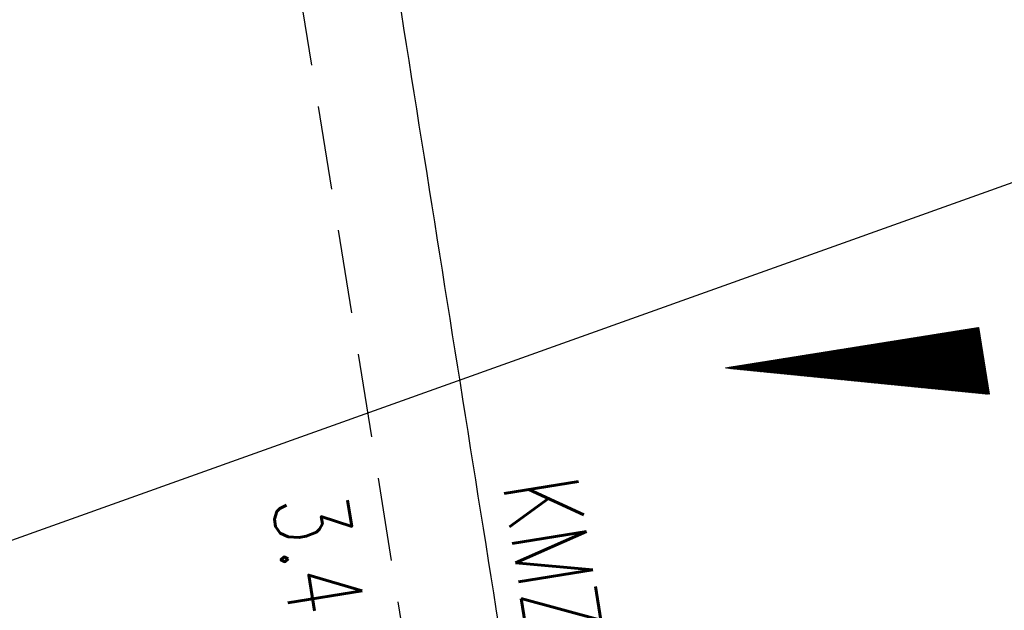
# Model space of a CAD drawing. Extents: x 447882 to 448688, y 437766 to 439043.
# Tile 43 of 50: x 448092 to 448116, y 438949 to 438963. Entities that reach past the tile are written whole.
import ezdxf
from ezdxf.enums import TextEntityAlignment as Align

# ---------------------------------------------------------------- set-up
doc = ezdxf.new("R2010")
doc.units = 0
doc.header["$LTSCALE"] = 2
doc.header["$MEASUREMENT"] = 0
for name, pattern in [('AUSGEZOGEN', [0]), ('GESTRICH-X2', [1.5, 1, -0.5]), ('STRICHPT-X3', [3, 1.5, -0.75, 0, -0.75])]:
    doc.linetypes.add(name, pattern=pattern)
doc.layers.get('0').update_dxf_attribs({"linetype": 'AUSGEZOGEN'})
for name, color, linetype in [('ACHSE', 250, 'STRICHPT-X3'), ('FBR', 8, 'CONTINUOUS'), ('GEF', 7, 'CONTINUOUS'), ('KANAL', 7, 'GESTRICH-X2'), ('Planeinteilung', 6, 'CONTINUOUS'), ('RAHMEN', 250, 'AUSGEZOGEN'), ('SCHLITZRINNE', 8, 'AUSGEZOGEN'), ('TEXTO', 4, 'CONTINUOUS'), ('TEXTU', 4, 'CONTINUOUS')]:
    doc.layers.add(name, color=color, linetype=linetype)
doc.styles.add('ROMANS', font='romans.shx', dxfattribs={"width": 0.8})

# ---------------------------------------------------------------- blocks, each defined once
blk = doc.blocks.new('1135420')
at = {"layer": 'RAHMEN'}
blk.add_line((25, 415), (25, 5), dxfattribs=at)
blk = doc.blocks.new('*X5')
at = {"color": 0}
for p, q in [((725.827, 193.844), (727.436, 195.453)), ((725.827, 193.853), (727.427, 195.453)), ((725.827, 193.861), (727.418, 195.453)), ((725.827, 193.87), (727.409, 195.453)), ((725.827, 193.879), (727.401, 195.453)), ((725.827, 193.888), (727.392, 195.453)), ((725.827, 193.897), (727.383, 195.453)), ((725.827, 193.906), (727.374, 195.453)), ((725.827, 193.914), (727.365, 195.453)), ((725.827, 193.923), (727.356, 195.453)), ((725.827, 193.932), (727.347, 195.453)), ((725.827, 193.941), (727.339, 195.453)), ((725.827, 193.95), (727.33, 195.453)), ((725.827, 193.959), (727.321, 195.453)), ((725.827, 193.967), (727.312, 195.453)), ((725.827, 193.976), (727.303, 195.453)), ((725.827, 193.985), (727.294, 195.453)), ((725.827, 193.994), (727.286, 195.453)), ((725.827, 194.003), (727.277, 195.453)), ((725.827, 194.012), (727.268, 195.453)), ((725.827, 194.02), (727.259, 195.453)), ((725.827, 194.029), (727.25, 195.453)), ((725.827, 194.038), (727.241, 195.453)), ((725.827, 194.047), (727.233, 195.453)), ((725.827, 194.056), (727.224, 195.453)), ((725.827, 194.065), (727.215, 195.453)), ((725.827, 194.073), (727.206, 195.453)), ((725.827, 194.082), (727.197, 195.453)), ((725.827, 194.091), (727.188, 195.453)), ((725.827, 194.1), (727.18, 195.453)), ((725.827, 194.109), (727.171, 195.453)), ((725.827, 194.118), (727.162, 195.453)), ((725.827, 194.127), (727.153, 195.453)), ((725.827, 194.135), (727.144, 195.453)), ((725.827, 194.144), (727.135, 195.453)), ((725.827, 194.153), (727.127, 195.453)), ((725.827, 194.162), (727.118, 195.453)), ((725.827, 194.171), (727.109, 195.453)), ((725.827, 194.18), (727.1, 195.453)), ((725.827, 194.188), (727.091, 195.453)), ((725.827, 194.197), (727.082, 195.453)), ((725.827, 194.206), (727.073, 195.453)), ((725.827, 194.215), (727.065, 195.453)), ((725.827, 194.224), (727.056, 195.453)), ((725.827, 194.233), (727.047, 195.453)), ((725.827, 194.241), (727.038, 195.453)), ((725.827, 194.25), (727.029, 195.453)), ((725.827, 194.259), (727.02, 195.453)), ((725.827, 194.268), (727.012, 195.453)), ((725.827, 194.277), (727.003, 195.453)), ((725.827, 194.286), (726.994, 195.453)), ((725.827, 194.294), (726.985, 195.453)), ((725.827, 194.303), (726.976, 195.453)), ((725.827, 194.312), (726.967, 195.453)), ((725.827, 194.321), (726.959, 195.453)), ((725.827, 194.33), (726.95, 195.453)), ((725.827, 194.339), (726.941, 195.453)), ((725.827, 194.348), (726.932, 195.453)), ((725.827, 194.356), (726.923, 195.453)), ((725.827, 194.365), (726.914, 195.453)), ((725.827, 194.374), (726.906, 195.453)), ((725.827, 194.383), (726.897, 195.453)), ((725.827, 194.392), (726.888, 195.453)), ((725.827, 194.401), (726.879, 195.453)), ((725.827, 194.409), (726.87, 195.453)), ((725.827, 194.418), (726.861, 195.453)), ((725.827, 194.427), (726.853, 195.453)), ((725.827, 194.436), (726.844, 195.453)), ((725.827, 194.445), (726.835, 195.453)), ((725.827, 194.454), (726.826, 195.453)), ((725.827, 194.462), (726.817, 195.453)), ((725.827, 194.471), (726.808, 195.453)), ((725.827, 194.48), (726.799, 195.453)), ((725.827, 194.489), (726.791, 195.453)), ((725.827, 194.498), (726.782, 195.453)), ((725.827, 194.507), (726.773, 195.453)), ((725.827, 194.515), (726.764, 195.453)), ((725.827, 194.524), (726.755, 195.453)), ((725.827, 194.533), (726.746, 195.453)), ((725.827, 194.542), (726.738, 195.453)), ((725.827, 194.551), (726.729, 195.453)), ((725.827, 194.56), (726.72, 195.453)), ((725.827, 194.568), (726.711, 195.453)), ((725.827, 194.577), (726.702, 195.453)), ((725.827, 194.586), (726.693, 195.453)), ((725.827, 194.595), (726.685, 195.453)), ((725.827, 194.604), (726.676, 195.453)), ((725.827, 194.613), (726.667, 195.453)), ((725.827, 194.622), (726.658, 195.453)), ((725.827, 194.63), (726.649, 195.453)), ((725.827, 194.639), (726.64, 195.453)), ((725.827, 194.648), (726.632, 195.453)), ((725.827, 194.657), (726.623, 195.453)), ((725.827, 194.666), (726.614, 195.453)), ((725.827, 194.675), (726.605, 195.453)), ((725.827, 194.683), (726.596, 195.453)), ((725.827, 194.692), (726.587, 195.453)), ((725.827, 194.701), (726.579, 195.453)), ((725.827, 194.71), (726.57, 195.453)), ((725.827, 194.719), (726.561, 195.453)), ((725.827, 194.728), (726.552, 195.453)), ((725.827, 194.736), (726.543, 195.453)), ((725.827, 194.745), (726.534, 195.453)), ((725.827, 194.754), (726.525, 195.453)), ((725.827, 194.763), (726.517, 195.453)), ((725.827, 194.772), (726.508, 195.453)), ((725.827, 194.781), (726.499, 195.453)), ((725.827, 194.789), (726.49, 195.453)), ((725.827, 194.798), (726.481, 195.453)), ((725.827, 194.807), (726.472, 195.453)), ((725.827, 194.816), (726.464, 195.453)), ((725.827, 194.825), (726.455, 195.453)), ((725.827, 194.834), (726.446, 195.453)), ((725.827, 194.842), (726.437, 195.453)), ((725.827, 194.851), (726.428, 195.453)), ((725.827, 194.86), (726.419, 195.453)), ((725.827, 194.869), (726.411, 195.453)), ((725.827, 194.878), (726.402, 195.453)), ((725.827, 194.887), (726.393, 195.453)), ((725.827, 194.896), (726.384, 195.453)), ((725.827, 194.904), (726.375, 195.453)), ((725.827, 194.913), (726.366, 195.453)), ((725.827, 194.922), (726.358, 195.453)), ((725.827, 194.931), (726.349, 195.453)), ((725.827, 194.94), (726.34, 195.453)), ((725.827, 194.949), (726.331, 195.453)), ((725.827, 194.957), (726.322, 195.453)), ((725.827, 194.966), (726.313, 195.453)), ((725.827, 194.975), (726.305, 195.453)), ((725.827, 194.984), (726.296, 195.453)), ((725.827, 194.993), (726.287, 195.453)), ((725.827, 195.002), (726.278, 195.453)), ((725.827, 195.01), (726.269, 195.453)), ((725.827, 195.019), (726.26, 195.453)), ((725.827, 195.028), (726.251, 195.453)), ((725.827, 195.037), (726.243, 195.453)), ((725.827, 195.046), (726.234, 195.453)), ((725.827, 195.055), (726.225, 195.453)), ((725.827, 195.063), (726.216, 195.453)), ((725.827, 195.072), (726.207, 195.453)), ((725.827, 195.081), (726.198, 195.453)), ((725.827, 195.09), (726.19, 195.453)), ((725.827, 195.099), (726.181, 195.453)), ((725.827, 195.108), (726.172, 195.453)), ((725.827, 195.116), (726.163, 195.453)), ((725.827, 195.125), (726.154, 195.453)), ((725.827, 195.134), (726.145, 195.453)), ((725.827, 195.143), (726.137, 195.453)), ((725.827, 195.152), (726.128, 195.453)), ((725.827, 195.161), (726.119, 195.453)), ((725.827, 195.17), (726.11, 195.453)), ((725.827, 195.178), (726.101, 195.453)), ((725.827, 195.187), (726.092, 195.453)), ((725.827, 195.196), (726.084, 195.453)), ((725.827, 195.205), (726.075, 195.453)), ((725.827, 195.214), (726.066, 195.453)), ((725.827, 195.223), (726.057, 195.453)), ((725.827, 195.231), (726.048, 195.453)), ((725.827, 195.24), (726.039, 195.453)), ((725.827, 195.249), (726.031, 195.453)), ((725.827, 195.258), (726.022, 195.453)), ((725.827, 195.267), (726.013, 195.453)), ((725.827, 195.276), (726.004, 195.453)), ((725.827, 195.284), (725.995, 195.453)), ((725.827, 195.293), (725.986, 195.453)), ((725.827, 195.302), (725.977, 195.453)), ((725.827, 195.311), (725.969, 195.453)), ((725.827, 195.32), (725.96, 195.453)), ((725.827, 195.329), (725.951, 195.453)), ((725.827, 195.337), (725.942, 195.453)), ((725.827, 195.346), (725.933, 195.453)), ((725.827, 195.355), (725.924, 195.453)), ((725.827, 195.364), (725.916, 195.453)), ((725.827, 195.373), (725.907, 195.453)), ((725.827, 195.382), (725.898, 195.453)), ((725.827, 195.39), (725.889, 195.453)), ((725.827, 195.399), (725.88, 195.453)), ((725.827, 195.408), (725.871, 195.453)), ((725.827, 195.417), (725.863, 195.453)), ((725.827, 195.426), (725.854, 195.453)), ((725.827, 195.435), (725.845, 195.453)), ((725.827, 195.444), (725.836, 195.453)), ((725.827, 193.826), (727.433, 195.433)), ((725.827, 193.817), (727.43, 195.421)), ((725.827, 193.808), (727.427, 195.409)), ((725.827, 193.799), (727.424, 195.397)), ((725.827, 193.791), (727.421, 195.385)), ((725.827, 193.782), (727.418, 195.373)), ((725.827, 193.773), (727.414, 195.361)), ((725.827, 193.764), (727.411, 195.349)), ((725.827, 193.755), (727.408, 195.337)), ((725.827, 193.746), (727.405, 195.325)), ((725.827, 193.738), (727.402, 195.313)), ((725.827, 193.729), (727.399, 195.301)), ((725.827, 193.72), (727.395, 195.289)), ((725.827, 193.711), (727.392, 195.277)), ((725.827, 193.702), (727.389, 195.265)), ((725.827, 193.693), (727.386, 195.253)), ((725.827, 193.685), (727.383, 195.241)), ((725.827, 193.676), (727.38, 195.229)), ((725.827, 193.667), (727.377, 195.217)), ((725.827, 193.658), (727.373, 195.205)), ((725.827, 193.649), (727.37, 195.193)), ((725.827, 193.64), (727.367, 195.181)), ((725.827, 193.632), (727.364, 195.169)), ((725.827, 193.623), (727.361, 195.157)), ((725.827, 193.614), (727.358, 195.145)), ((725.827, 193.605), (727.354, 195.133)), ((725.827, 193.596), (727.351, 195.121)), ((725.827, 193.587), (727.348, 195.109)), ((725.827, 193.579), (727.345, 195.097)), ((725.827, 193.57), (727.342, 195.085)), ((725.827, 193.561), (727.339, 195.073)), ((725.827, 193.552), (727.336, 195.061)), ((725.827, 193.543), (727.332, 195.049)), ((725.827, 193.534), (727.329, 195.037)), ((725.827, 193.525), (727.326, 195.025)), ((725.827, 193.517), (727.323, 195.013)), ((725.827, 193.508), (727.32, 195.001)), ((725.827, 193.499), (727.317, 194.989)), ((725.827, 193.49), (727.313, 194.977)), ((725.827, 193.481), (727.31, 194.965)), ((725.827, 193.472), (727.307, 194.953)), ((725.827, 193.464), (727.304, 194.941)), ((725.827, 193.455), (727.301, 194.929)), ((725.827, 193.446), (727.298, 194.917)), ((725.827, 193.437), (727.295, 194.905)), ((725.827, 193.428), (727.291, 194.893)), ((725.827, 193.419), (727.288, 194.881)), ((725.827, 193.411), (727.285, 194.869)), ((725.827, 193.402), (727.282, 194.857)), ((725.827, 193.393), (727.279, 194.845)), ((725.827, 193.384), (727.276, 194.833)), ((725.827, 193.375), (727.272, 194.821)), ((725.827, 193.366), (727.269, 194.809)), ((725.827, 193.358), (727.266, 194.797)), ((725.827, 193.349), (727.263, 194.785)), ((725.827, 193.34), (727.26, 194.773)), ((725.827, 193.331), (727.257, 194.761)), ((725.827, 193.322), (727.254, 194.749)), ((725.827, 193.313), (727.25, 194.737)), ((725.827, 193.305), (727.247, 194.725)), ((725.827, 193.296), (727.244, 194.713)), ((725.827, 193.287), (727.241, 194.701)), ((725.827, 193.278), (727.238, 194.689)), ((725.827, 193.269), (727.235, 194.677)), ((725.827, 193.26), (727.231, 194.665)), ((725.827, 193.251), (727.228, 194.653)), ((725.827, 193.243), (727.225, 194.641)), ((725.827, 193.234), (727.222, 194.629)), ((725.827, 193.225), (727.219, 194.617)), ((725.827, 193.216), (727.216, 194.605)), ((725.827, 193.207), (727.213, 194.593)), ((725.827, 193.198), (727.209, 194.581)), ((725.827, 193.19), (727.206, 194.569)), ((725.827, 193.181), (727.203, 194.557)), ((725.827, 193.172), (727.2, 194.545)), ((725.827, 193.163), (727.197, 194.533)), ((725.827, 193.154), (727.194, 194.521)), ((725.827, 193.145), (727.19, 194.509)), ((725.827, 193.137), (727.187, 194.497)), ((725.827, 193.128), (727.184, 194.485)), ((725.827, 193.119), (727.181, 194.473)), ((725.827, 193.11), (727.178, 194.461)), ((725.827, 193.101), (727.175, 194.449)), ((725.827, 193.092), (727.172, 194.437)), ((725.827, 193.084), (727.168, 194.425)), ((725.827, 193.075), (727.165, 194.413)), ((725.827, 193.066), (727.162, 194.401)), ((725.827, 193.057), (727.159, 194.389)), ((725.827, 193.048), (727.156, 194.377)), ((725.827, 193.039), (727.153, 194.365)), ((725.827, 193.031), (727.149, 194.353)), ((725.827, 193.022), (727.146, 194.341)), ((725.827, 193.013), (727.143, 194.329)), ((725.827, 193.004), (727.14, 194.317)), ((725.827, 192.995), (727.137, 194.305)), ((725.827, 192.986), (727.134, 194.293)), ((725.827, 192.977), (727.131, 194.281)), ((725.827, 192.969), (727.127, 194.269)), ((725.827, 192.96), (727.124, 194.257)), ((725.827, 192.951), (727.121, 194.245)), ((725.827, 192.942), (727.118, 194.233)), ((725.827, 192.933), (727.115, 194.221)), ((725.827, 192.924), (727.112, 194.209)), ((725.827, 192.916), (727.108, 194.197)), ((725.827, 192.907), (727.105, 194.185)), ((725.827, 192.898), (727.102, 194.173)), ((725.827, 192.889), (727.099, 194.161)), ((725.827, 192.88), (727.096, 194.15)), ((725.827, 192.871), (727.093, 194.138)), ((725.827, 192.863), (727.09, 194.126)), ((725.827, 192.854), (727.086, 194.114)), ((725.827, 192.845), (727.083, 194.102)), ((725.827, 192.836), (727.08, 194.09)), ((725.827, 192.827), (727.077, 194.078)), ((725.827, 192.818), (727.074, 194.066)), ((725.827, 192.81), (727.071, 194.054)), ((725.827, 192.801), (727.068, 194.042)), ((725.827, 192.792), (727.064, 194.03)), ((725.827, 192.783), (727.061, 194.018)), ((725.827, 192.774), (727.058, 194.006)), ((725.827, 192.765), (727.055, 193.994)), ((725.827, 192.757), (727.052, 193.982)), ((725.827, 192.748), (727.049, 193.97)), ((725.827, 192.739), (727.045, 193.958)), ((725.827, 192.73), (727.042, 193.946)), ((725.827, 192.721), (727.039, 193.934)), ((725.827, 192.712), (727.036, 193.922)), ((725.827, 192.703), (727.033, 193.91)), ((725.827, 192.695), (727.03, 193.898)), ((725.827, 192.686), (727.027, 193.886)), ((725.827, 192.677), (727.023, 193.874)), ((725.827, 192.668), (727.02, 193.862)), ((725.827, 192.659), (727.017, 193.85)), ((725.827, 192.65), (727.014, 193.838)), ((725.827, 192.642), (727.011, 193.826)), ((725.827, 192.633), (727.008, 193.814)), ((725.827, 192.624), (727.004, 193.802)), ((725.827, 192.615), (727.001, 193.79)), ((725.827, 192.606), (726.998, 193.778)), ((725.827, 192.597), (726.995, 193.766)), ((725.827, 192.589), (726.992, 193.754)), ((725.827, 192.58), (726.989, 193.742)), ((725.827, 192.571), (726.986, 193.73)), ((725.827, 192.562), (726.982, 193.718)), ((725.827, 192.553), (726.979, 193.706)), ((725.827, 192.544), (726.976, 193.694)), ((725.827, 192.536), (726.973, 193.682)), ((725.827, 192.527), (726.97, 193.67)), ((725.827, 192.518), (726.967, 193.658)), ((725.827, 192.509), (726.963, 193.646)), ((725.827, 192.5), (726.96, 193.634)), ((725.827, 192.491), (726.957, 193.622)), ((725.827, 192.483), (726.954, 193.61)), ((725.827, 192.474), (726.951, 193.598)), ((725.827, 192.465), (726.948, 193.586)), ((725.827, 192.456), (726.945, 193.574)), ((725.827, 192.447), (726.941, 193.562)), ((725.827, 192.438), (726.938, 193.55)), ((725.827, 192.429), (726.935, 193.538)), ((725.827, 192.421), (726.932, 193.526)), ((725.827, 192.412), (726.929, 193.514)), ((725.827, 192.403), (726.926, 193.502)), ((725.827, 192.394), (726.922, 193.49)), ((725.827, 192.385), (726.919, 193.478)), ((725.827, 192.376), (726.916, 193.466)), ((725.827, 192.368), (726.913, 193.454)), ((725.827, 192.359), (726.91, 193.442)), ((725.827, 192.35), (726.907, 193.43)), ((725.827, 192.341), (726.904, 193.418)), ((725.827, 192.332), (726.9, 193.406)), ((725.827, 192.323), (726.897, 193.394)), ((725.827, 192.315), (726.894, 193.382)), ((725.827, 192.306), (726.891, 193.37)), ((725.827, 192.297), (726.888, 193.358)), ((725.827, 192.288), (726.885, 193.346)), ((725.827, 192.279), (726.881, 193.334)), ((725.827, 192.27), (726.878, 193.322)), ((725.827, 192.262), (726.875, 193.31)), ((725.827, 192.253), (726.872, 193.298)), ((725.827, 192.244), (726.869, 193.286)), ((725.827, 192.235), (726.866, 193.274)), ((725.827, 192.226), (726.863, 193.262)), ((725.827, 192.217), (726.859, 193.25)), ((725.827, 192.209), (726.856, 193.238)), ((725.827, 192.2), (726.853, 193.226)), ((725.827, 192.191), (726.85, 193.214)), ((725.827, 192.182), (726.847, 193.202)), ((725.827, 192.173), (726.844, 193.19)), ((725.827, 192.164), (726.84, 193.178)), ((725.827, 192.155), (726.837, 193.166)), ((725.827, 192.147), (726.834, 193.154)), ((725.827, 192.138), (726.831, 193.142)), ((725.827, 192.129), (726.828, 193.13)), ((725.827, 192.12), (726.825, 193.118)), ((725.827, 192.111), (726.822, 193.106)), ((725.827, 192.102), (726.818, 193.094)), ((725.827, 192.094), (726.815, 193.082)), ((725.827, 192.085), (726.812, 193.07)), ((725.827, 192.076), (726.809, 193.058)), ((725.827, 192.067), (726.806, 193.046)), ((725.827, 192.058), (726.803, 193.034)), ((725.827, 192.049), (726.799, 193.022)), ((725.827, 192.041), (726.796, 193.01)), ((725.827, 192.032), (726.793, 192.998)), ((725.827, 192.023), (726.79, 192.986)), ((725.827, 192.014), (726.787, 192.974)), ((725.827, 192.005), (726.784, 192.962)), ((725.827, 191.996), (726.781, 192.95)), ((725.827, 191.988), (726.777, 192.938)), ((725.827, 191.979), (726.774, 192.926)), ((725.827, 191.97), (726.771, 192.914)), ((725.827, 191.961), (726.768, 192.902)), ((725.827, 191.952), (726.765, 192.89)), ((725.827, 191.943), (726.762, 192.878)), ((725.827, 191.935), (726.758, 192.866)), ((725.827, 191.926), (726.755, 192.854)), ((725.827, 191.917), (726.752, 192.842)), ((725.827, 191.908), (726.749, 192.83)), ((725.827, 191.899), (726.746, 192.818)), ((725.827, 191.89), (726.743, 192.806)), ((725.827, 191.881), (726.74, 192.794)), ((725.827, 191.873), (726.736, 192.782)), ((725.827, 191.864), (726.733, 192.77)), ((725.827, 191.855), (726.73, 192.758)), ((725.827, 191.846), (726.727, 192.746)), ((725.827, 191.837), (726.724, 192.734)), ((725.827, 191.828), (726.721, 192.722)), ((725.827, 191.82), (726.717, 192.71)), ((725.827, 191.811), (726.714, 192.698)), ((725.827, 191.802), (726.711, 192.686)), ((725.827, 191.793), (726.708, 192.674)), ((725.827, 191.784), (726.705, 192.662)), ((725.827, 191.775), (726.702, 192.65)), ((725.827, 191.767), (726.699, 192.639)), ((725.827, 191.758), (726.695, 192.627)), ((725.827, 191.749), (726.692, 192.615)), ((725.827, 191.74), (726.689, 192.603)), ((725.827, 191.731), (726.686, 192.591)), ((725.827, 191.722), (726.683, 192.579)), ((725.827, 191.714), (726.68, 192.567)), ((725.827, 191.705), (726.677, 192.555)), ((725.827, 191.696), (726.673, 192.543)), ((725.827, 191.687), (726.67, 192.531)), ((725.827, 191.678), (726.667, 192.519)), ((725.827, 191.669), (726.664, 192.507)), ((725.827, 191.66), (726.661, 192.495)), ((725.827, 191.652), (726.658, 192.483)), ((725.827, 191.643), (726.654, 192.471)), ((725.827, 191.634), (726.651, 192.459)), ((725.827, 191.625), (726.648, 192.447)), ((725.827, 191.616), (726.645, 192.435)), ((725.827, 191.607), (726.642, 192.423)), ((725.827, 191.599), (726.639, 192.411)), ((725.827, 191.59), (726.636, 192.399)), ((725.827, 191.581), (726.632, 192.387)), ((725.827, 191.572), (726.629, 192.375)), ((725.827, 191.563), (726.626, 192.363)), ((725.827, 191.554), (726.623, 192.351)), ((725.827, 191.546), (726.62, 192.339)), ((725.827, 191.537), (726.617, 192.327)), ((725.827, 191.528), (726.613, 192.315)), ((725.827, 191.519), (726.61, 192.303)), ((725.827, 191.51), (726.607, 192.291)), ((725.827, 191.501), (726.604, 192.279)), ((725.827, 191.493), (726.601, 192.267)), ((725.827, 191.484), (726.598, 192.255)), ((725.827, 191.475), (726.595, 192.243)), ((725.827, 191.466), (726.591, 192.231)), ((725.827, 191.457), (726.588, 192.219)), ((725.827, 191.448), (726.585, 192.207)), ((725.827, 191.44), (726.582, 192.195)), ((725.827, 191.431), (726.579, 192.183)), ((725.827, 191.422), (726.576, 192.171)), ((725.827, 191.413), (726.572, 192.159)), ((725.827, 191.404), (726.569, 192.147)), ((725.827, 191.395), (726.566, 192.135)), ((725.827, 191.386), (726.563, 192.123)), ((725.827, 191.378), (726.56, 192.111)), ((725.827, 191.369), (726.557, 192.099)), ((725.827, 191.36), (726.554, 192.087)), ((725.827, 191.351), (726.55, 192.075)), ((725.827, 191.342), (726.547, 192.063)), ((725.827, 191.333), (726.544, 192.051)), ((725.827, 191.325), (726.541, 192.039)), ((725.827, 191.316), (726.538, 192.027)), ((725.827, 191.307), (726.535, 192.015)), ((725.827, 191.298), (726.531, 192.003)), ((725.827, 191.289), (726.528, 191.991)), ((725.827, 191.28), (726.525, 191.979)), ((725.827, 191.272), (726.522, 191.967)), ((725.827, 191.263), (726.519, 191.955)), ((725.827, 191.254), (726.516, 191.943)), ((725.827, 191.245), (726.513, 191.931)), ((725.827, 191.236), (726.509, 191.919)), ((725.827, 191.227), (726.506, 191.907)), ((725.827, 191.219), (726.503, 191.895)), ((725.827, 191.21), (726.5, 191.883)), ((725.827, 191.201), (726.497, 191.871)), ((725.827, 191.192), (726.494, 191.859)), ((725.827, 191.183), (726.49, 191.847)), ((725.827, 191.174), (726.487, 191.835)), ((725.827, 191.166), (726.484, 191.823)), ((725.827, 191.157), (726.481, 191.811)), ((725.827, 191.148), (726.478, 191.799)), ((725.827, 191.139), (726.475, 191.787)), ((725.827, 191.13), (726.472, 191.775)), ((725.827, 191.121), (726.468, 191.763)), ((725.827, 191.112), (726.465, 191.751)), ((725.827, 191.104), (726.462, 191.739)), ((725.827, 191.095), (726.459, 191.727)), ((725.827, 191.086), (726.456, 191.715)), ((725.827, 191.077), (726.453, 191.703)), ((725.827, 191.068), (726.449, 191.691)), ((725.827, 191.059), (726.446, 191.679)), ((725.827, 191.051), (726.443, 191.667)), ((725.827, 191.042), (726.44, 191.655)), ((725.827, 191.033), (726.437, 191.643)), ((725.827, 191.024), (726.434, 191.631)), ((725.827, 191.015), (726.431, 191.619)), ((725.827, 191.006), (726.427, 191.607)), ((725.827, 190.998), (726.424, 191.595)), ((725.827, 190.989), (726.421, 191.583)), ((725.827, 190.98), (726.418, 191.571)), ((725.827, 190.971), (726.415, 191.559)), ((725.827, 190.962), (726.412, 191.547)), ((725.827, 190.953), (726.408, 191.535)), ((725.827, 190.945), (726.405, 191.523)), ((725.827, 190.936), (726.402, 191.511)), ((725.827, 190.927), (726.399, 191.499)), ((725.827, 190.918), (726.396, 191.487)), ((725.827, 190.909), (726.393, 191.475)), ((725.827, 190.9), (726.39, 191.463)), ((725.827, 190.892), (726.386, 191.451)), ((725.827, 190.883), (726.383, 191.439)), ((725.827, 190.874), (726.38, 191.427)), ((725.827, 190.865), (726.377, 191.415)), ((725.827, 190.856), (726.374, 191.403)), ((725.827, 190.847), (726.371, 191.391)), ((725.827, 190.838), (726.367, 191.379)), ((725.827, 190.83), (726.364, 191.367)), ((725.827, 190.821), (726.361, 191.355)), ((725.827, 190.812), (726.358, 191.343)), ((725.827, 190.803), (726.355, 191.331)), ((725.827, 190.794), (726.352, 191.319)), ((725.827, 190.785), (726.349, 191.307)), ((725.827, 190.777), (726.345, 191.295)), ((725.827, 190.768), (726.342, 191.283)), ((725.827, 190.759), (726.339, 191.271)), ((725.827, 190.75), (726.336, 191.259)), ((725.827, 190.741), (726.333, 191.247)), ((725.827, 190.732), (726.33, 191.235)), ((725.827, 190.724), (726.326, 191.223)), ((725.827, 190.715), (726.323, 191.211)), ((725.827, 190.706), (726.32, 191.199)), ((725.827, 190.697), (726.317, 191.187)), ((725.827, 190.688), (726.314, 191.175)), ((725.827, 190.679), (726.311, 191.163)), ((725.827, 190.671), (726.308, 191.151)), ((725.827, 190.662), (726.304, 191.139)), ((725.827, 190.653), (726.301, 191.128)), ((725.827, 190.644), (726.298, 191.116)), ((725.827, 190.635), (726.295, 191.104)), ((725.827, 190.626), (726.292, 191.092)), ((725.827, 190.618), (726.289, 191.08)), ((725.827, 190.609), (726.286, 191.068)), ((725.827, 190.6), (726.282, 191.056)), ((725.827, 190.591), (726.279, 191.044)), ((725.827, 190.582), (726.276, 191.032)), ((725.827, 190.573), (726.273, 191.02)), ((725.827, 190.564), (726.27, 191.008)), ((725.827, 190.556), (726.267, 190.996)), ((725.827, 190.547), (726.263, 190.984)), ((725.827, 190.538), (726.26, 190.972)), ((725.827, 190.529), (726.257, 190.96)), ((725.827, 190.52), (726.254, 190.948)), ((725.827, 190.511), (726.251, 190.936)), ((725.827, 190.503), (726.248, 190.924)), ((725.827, 190.494), (726.245, 190.912)), ((725.827, 190.485), (726.241, 190.9)), ((725.827, 190.476), (726.238, 190.888)), ((725.827, 190.467), (726.235, 190.876)), ((725.827, 190.458), (726.232, 190.864)), ((725.827, 190.45), (726.229, 190.852)), ((725.827, 190.441), (726.226, 190.84)), ((725.827, 190.432), (726.222, 190.828)), ((725.827, 190.423), (726.219, 190.816)), ((725.827, 190.414), (726.216, 190.804)), ((725.827, 190.405), (726.213, 190.792)), ((725.827, 190.397), (726.21, 190.78)), ((725.827, 190.388), (726.207, 190.768)), ((725.827, 190.379), (726.204, 190.756)), ((725.827, 190.37), (726.2, 190.744)), ((725.827, 190.361), (726.197, 190.732)), ((725.827, 190.352), (726.194, 190.72)), ((725.827, 190.344), (726.191, 190.708)), ((725.827, 190.335), (726.188, 190.696)), ((725.827, 190.326), (726.185, 190.684)), ((725.827, 190.317), (726.181, 190.672)), ((725.827, 190.308), (726.178, 190.66)), ((725.827, 190.299), (726.175, 190.648)), ((725.827, 190.29), (726.172, 190.636)), ((725.827, 190.282), (726.169, 190.624)), ((725.827, 190.273), (726.166, 190.612)), ((725.827, 190.264), (726.163, 190.6)), ((725.827, 190.255), (726.159, 190.588)), ((725.827, 190.246), (726.156, 190.576)), ((725.827, 190.237), (726.153, 190.564)), ((725.827, 190.229), (726.15, 190.552)), ((725.827, 190.22), (726.147, 190.54)), ((725.827, 190.211), (726.144, 190.528)), ((725.827, 190.202), (726.14, 190.516)), ((725.827, 190.193), (726.137, 190.504)), ((725.827, 190.184), (726.134, 190.492)), ((725.827, 190.176), (726.131, 190.48)), ((725.827, 190.167), (726.128, 190.468)), ((725.827, 190.158), (726.125, 190.456)), ((725.827, 190.149), (726.122, 190.444)), ((725.827, 190.14), (726.118, 190.432)), ((725.827, 190.131), (726.115, 190.42)), ((725.827, 190.123), (726.112, 190.408)), ((725.827, 190.114), (726.109, 190.396)), ((725.827, 190.105), (726.106, 190.384)), ((725.827, 190.096), (726.103, 190.372)), ((725.827, 190.087), (726.099, 190.36)), ((725.827, 190.078), (726.096, 190.348)), ((725.827, 190.07), (726.093, 190.336)), ((725.827, 190.061), (726.09, 190.324)), ((725.827, 190.052), (726.087, 190.312)), ((725.827, 190.043), (726.084, 190.3)), ((725.827, 190.034), (726.081, 190.288)), ((725.827, 190.025), (726.077, 190.276)), ((725.827, 190.016), (726.074, 190.264)), ((725.827, 190.008), (726.071, 190.252)), ((725.827, 189.999), (726.068, 190.24)), ((725.827, 189.99), (726.065, 190.228)), ((725.827, 189.981), (726.062, 190.216)), ((725.827, 189.972), (726.058, 190.204)), ((725.827, 189.963), (726.055, 190.192)), ((725.827, 189.955), (726.052, 190.18)), ((725.827, 189.946), (726.049, 190.168)), ((725.827, 189.937), (726.046, 190.156)), ((725.827, 189.928), (726.043, 190.144)), ((725.827, 189.919), (726.04, 190.132)), ((725.827, 189.91), (726.036, 190.12)), ((725.827, 189.902), (726.033, 190.108)), ((725.827, 189.893), (726.03, 190.096)), ((725.827, 189.884), (726.027, 190.084)), ((725.827, 189.875), (726.024, 190.072)), ((725.827, 189.866), (726.021, 190.06)), ((725.827, 189.857), (726.017, 190.048)), ((725.827, 189.849), (726.014, 190.036)), ((725.827, 189.84), (726.011, 190.024)), ((725.827, 189.831), (726.008, 190.012)), ((725.827, 189.822), (726.005, 190)), ((725.827, 189.813), (726.002, 189.988)), ((725.827, 189.804), (725.999, 189.976)), ((725.827, 189.796), (725.995, 189.964)), ((725.827, 189.787), (725.992, 189.952)), ((725.827, 189.778), (725.989, 189.94)), ((725.827, 189.769), (725.986, 189.928)), ((725.827, 189.76), (725.983, 189.916)), ((725.827, 189.751), (725.98, 189.904)), ((725.827, 189.742), (725.976, 189.892)), ((725.827, 189.734), (725.973, 189.88)), ((725.827, 189.725), (725.97, 189.868)), ((725.827, 189.716), (725.967, 189.856)), ((725.827, 189.707), (725.964, 189.844)), ((725.827, 189.698), (725.961, 189.832)), ((725.827, 189.689), (725.958, 189.82)), ((725.827, 189.681), (725.954, 189.808)), ((725.827, 189.672), (725.951, 189.796)), ((725.827, 189.663), (725.948, 189.784)), ((725.827, 189.654), (725.945, 189.772)), ((725.827, 189.645), (725.942, 189.76)), ((725.827, 189.636), (725.939, 189.748)), ((725.827, 189.628), (725.935, 189.736)), ((725.827, 189.619), (725.932, 189.724)), ((725.827, 189.61), (725.929, 189.712)), ((725.827, 189.601), (725.926, 189.7)), ((725.827, 189.592), (725.923, 189.688)), ((725.827, 189.583), (725.92, 189.676)), ((725.827, 189.575), (725.917, 189.664)), ((725.827, 189.566), (725.913, 189.652)), ((725.827, 189.557), (725.91, 189.64)), ((725.827, 189.548), (725.907, 189.628)), ((725.827, 189.539), (725.904, 189.616)), ((725.827, 189.53), (725.901, 189.605)), ((725.827, 189.521), (725.898, 189.593)), ((725.827, 189.513), (725.895, 189.581)), ((725.827, 189.504), (725.891, 189.569)), ((725.827, 189.495), (725.888, 189.557)), ((725.827, 189.486), (725.885, 189.545)), ((725.827, 189.477), (725.882, 189.533)), ((725.827, 189.468), (725.879, 189.521)), ((725.827, 189.46), (725.876, 189.509)), ((725.827, 189.451), (725.872, 189.497)), ((725.827, 189.442), (725.869, 189.485)), ((725.827, 189.433), (725.866, 189.473)), ((725.827, 189.424), (725.863, 189.461)), ((725.827, 189.415), (725.86, 189.449)), ((725.827, 189.407), (725.857, 189.437)), ((725.827, 189.398), (725.854, 189.425)), ((725.827, 189.389), (725.85, 189.413)), ((725.827, 189.38), (725.847, 189.401)), ((725.827, 189.371), (725.844, 189.389)), ((725.827, 189.362), (725.841, 189.377)), ((725.827, 189.354), (725.838, 189.365)), ((725.827, 189.345), (725.835, 189.353)), ((725.827, 189.336), (725.831, 189.341))]:
    blk.add_line(p, q, dxfattribs=at)
blk = doc.blocks.new('GEF')
at = {"color": 0}
for p, q in [((0.01, 0.018), (0.01, 6.148)), ((1.622, 6.148), (0.01, 0.018)), ((0.01, 6.148), (1.622, 6.148))]:
    blk.add_line(p, q, dxfattribs=at)
blk.add_blockref('*X5', (-725.817, -189.305), dxfattribs=at)

msp = doc.modelspace()

# ---------------------------------------------------------------- hatches: boundary and pattern name
at = {"layer": 'SCHLITZRINNE'}
h = msp.add_hatch(dxfattribs=at)
h.set_pattern_fill('_USER', color=256, scale=1.5, angle=45, style=0, pattern_type=0)
h.set_pattern_definition([(324.8574, (448134.7023, 438851.6164), (0.86342, 1.226583), [])])
edge = h.paths.add_edge_path()
edge.add_line((448125.443, 438906.454), (448125.936, 438906.533))
edge.add_line((448125.936, 438906.533), (448126.04, 438905.88))
edge.add_arc((261507.524, 409202.339), 188967.645, 9.03995391, 9.04374407, ccw=False)
edge.add_line((448128.005, 438893.535), (448131.933, 438868.846))
edge.add_line((448131.933, 438868.846), (448133.254, 438860.539))
edge.add_arc((449371.197, 439057.494), 1253.513, 189.039943, 189.277818)
edge.add_arc((454072.816, 439825.545), 6017.453, 189.2778182, 189.3863877)
edge.add_arc((449284.377, 439033.993), 1164.031, 189.386388, 189.87641)
edge.add_arc((450764.431, 439291.676), 2666.349, 189.87641, 190.200181)
edge.add_arc((449881.193, 439132.753), 1768.927, 190.200181, 190.588964)
edge.add_arc((450188.848, 439190.268), 2081.912, 190.588964, 190.947332)
edge.add_arc((450096.336, 439172.374), 1987.685, 190.947332, 191.307685)
edge.add_arc((450103.529, 439173.812), 1995.02, 191.307685, 191.667375)
edge.add_arc((450113.912, 439175.956), 2005.623, 191.667375, 192.024165)
edge.add_arc((450128.354, 439179.032), 2020.389, 192.024165, 192.37965)
edge.add_arc((450121.636, 439177.558), 2013.511, 192.37965, 192.73712)
edge.add_arc((450090.705, 439170.566), 1981.8, 192.73712, 193.097438)
edge.add_arc((450089.716, 439170.336), 1980.784, 193.097438, 193.45758)
edge.add_arc((450128.145, 439179.532), 2020.298, 193.45758, 193.814181)
edge.add_arc((450131.046, 439180.245), 2023.285, 193.814181, 194.170205)
edge.add_arc((450093.866, 439170.858), 1984.938, 194.170205, 194.529652)
edge.add_arc((450094.254, 439170.958), 1985.339, 194.529652, 194.889491)
edge.add_arc((450121.506, 439178.204), 2013.538, 194.889491, 195.246802)
edge.add_arc((450124.649, 439179.061), 2016.795, 195.246802, 195.602873)
edge.add_arc((450111.382, 439175.356), 2003.021, 195.602873, 195.960167)
edge.add_arc((450101.557, 439172.546), 1992.802, 195.960167, 196.3197)
edge.add_arc((450106.363, 439173.953), 1997.81, 196.3197, 196.678782)
edge.add_arc((450107.837, 439174.395), 1999.349, 196.678782, 197.03752)
edge.add_arc((450104.436, 439173.352), 1995.791, 197.03752, 197.396578)
edge.add_arc((450113.998, 439176.348), 2005.812, 197.396578, 197.753665)
edge.add_arc((450121.006, 439178.592), 2013.17, 197.753665, 198.110098)
edge.add_arc((450117.03, 439177.292), 2008.988, 198.110098, 198.467563)
edge.add_arc((450103.872, 439172.898), 1995.115, 198.467563, 198.826268)
edge.add_arc((450099.455, 439171.391), 1990.448, 198.826268, 199.185784)
edge.add_arc((450113.542, 439176.293), 2005.364, 199.185784, 199.54396)
edge.add_arc((450116.79, 439177.446), 2008.81, 199.54396, 199.90126)
edge.add_arc((450108.06, 439174.286), 1999.526, 199.90126, 200.259389)
edge.add_arc((450108.407, 439174.414), 1999.896, 200.259389, 200.617742)
edge.add_arc((450110.76, 439175.299), 2002.409, 200.617742, 200.975871)
edge.add_arc((450111.887, 439175.731), 2003.616, 200.975871, 201.333691)
edge.add_arc((450111.742, 439175.674), 2003.46, 201.333691, 201.691524)
edge.add_arc((450110.583, 439175.213), 2002.213, 201.691524, 202.04953)
edge.add_arc((450111.609, 439175.629), 2003.32, 202.04953, 202.407437)
edge.add_arc((450109.603, 439174.802), 2001.151, 202.407437, 202.765839)
edge.add_arc((450106.414, 439173.464), 1997.693, 202.765839, 203.100071)
edge.add_line((448125.443, 438906.454), (448125.547, 438905.801))
edge.add_arc((261507.369, 409202.315), 188967.302, 9.03995391, 9.04374407, ccw=False)
edge.add_line((448127.511, 438893.456), (448131.439, 438868.767))
edge.add_line((448131.439, 438868.767), (448132.715, 438860.746))
h = msp.add_hatch(dxfattribs=at)
h.set_pattern_fill('_USER', color=256, scale=1.5, angle=45, style=0, pattern_type=0)
h.set_pattern_definition([(326.72764, (448148.0771, 438778.445), (0.822929, 1.254108), [])])
edge = h.paths.add_edge_path()
edge.add_line((448125.936, 438906.533), (448126.04, 438905.88))
edge.add_arc((261507.524, 409202.339), 188967.645, 9.03995391, 9.04374407, ccw=False)
edge.add_line((448128.005, 438893.535), (448131.933, 438868.846))
edge.add_line((448131.933, 438868.846), (448133.254, 438860.539))
edge.add_arc((449371.197, 439057.494), 1253.513, 189.039943, 189.277818)
edge.add_arc((454072.816, 439825.545), 6017.453, 189.2778182, 189.3863877)
edge.add_arc((449284.377, 439033.993), 1164.031, 189.386388, 189.87641)
edge.add_arc((450764.431, 439291.676), 2666.349, 189.87641, 190.200181)
edge.add_arc((449881.193, 439132.753), 1768.927, 190.200181, 190.588964)
edge.add_arc((450188.848, 439190.268), 2081.912, 190.588964, 190.947332)
edge.add_arc((450096.336, 439172.374), 1987.685, 190.947332, 191.307685)
edge.add_arc((450103.529, 439173.812), 1995.02, 191.307685, 191.667375)
edge.add_arc((450113.912, 439175.956), 2005.623, 191.667375, 192.024165)
edge.add_arc((450128.354, 439179.032), 2020.389, 192.024165, 192.37965)
edge.add_arc((450121.636, 439177.558), 2013.511, 192.37965, 192.73712)
edge.add_arc((450090.705, 439170.566), 1981.8, 192.73712, 193.097438)
edge.add_arc((450089.716, 439170.336), 1980.784, 193.097438, 193.45758)
edge.add_arc((450128.145, 439179.532), 2020.298, 193.45758, 193.814181)
edge.add_arc((450131.046, 439180.245), 2023.285, 193.814181, 194.170205)
edge.add_arc((450093.866, 439170.858), 1984.938, 194.170205, 194.529652)
edge.add_arc((450094.254, 439170.958), 1985.339, 194.529652, 194.889491)
edge.add_arc((450121.506, 439178.204), 2013.538, 194.889491, 195.246802)
edge.add_arc((450124.649, 439179.061), 2016.795, 195.246802, 195.602873)
edge.add_arc((450111.382, 439175.356), 2003.021, 195.602873, 195.960167)
edge.add_arc((450101.557, 439172.546), 1992.802, 195.960167, 196.3197)
edge.add_arc((450106.363, 439173.953), 1997.81, 196.3197, 196.678782)
edge.add_arc((450107.837, 439174.395), 1999.349, 196.678782, 197.03752)
edge.add_arc((450104.436, 439173.352), 1995.791, 197.03752, 197.396578)
edge.add_arc((450113.998, 439176.348), 2005.812, 197.396578, 197.753665)
edge.add_arc((450121.006, 439178.592), 2013.17, 197.753665, 198.110098)
edge.add_arc((450117.03, 439177.292), 2008.988, 198.110098, 198.467563)
edge.add_arc((450103.872, 439172.898), 1995.115, 198.467563, 198.826268)
edge.add_arc((450099.455, 439171.391), 1990.448, 198.826268, 199.185784)
edge.add_arc((450113.542, 439176.293), 2005.364, 199.185784, 199.54396)
edge.add_arc((450116.79, 439177.446), 2008.81, 199.54396, 199.90126)
edge.add_arc((450108.06, 439174.286), 1999.526, 199.90126, 200.259389)
edge.add_arc((450108.407, 439174.414), 1999.896, 200.259389, 200.617742)
edge.add_arc((450110.76, 439175.299), 2002.409, 200.617742, 200.975871)
edge.add_arc((450111.887, 439175.731), 2003.616, 200.975871, 201.333691)
edge.add_arc((450111.742, 439175.674), 2003.46, 201.333691, 201.691524)
edge.add_arc((450110.583, 439175.213), 2002.213, 201.691524, 202.04953)
edge.add_arc((450111.609, 439175.629), 2003.32, 202.04953, 202.407437)
edge.add_arc((450109.603, 439174.802), 2001.151, 202.407437, 202.765839)
edge.add_arc((450106.414, 439173.464), 1997.693, 202.765839, 203.100071)
edge.add_arc((450188.848, 439190.268), 2082.412, 190.799627, 190.947332)
edge.add_arc((450096.336, 439172.374), 1988.185, 190.947332, 191.307685)
edge.add_arc((450103.529, 439173.812), 1995.52, 191.307685, 191.667375)
edge.add_arc((450113.912, 439175.956), 2006.123, 191.667375, 192.024165)
edge.add_arc((450128.354, 439179.032), 2020.889, 192.024165, 192.37965)
edge.add_arc((450121.636, 439177.558), 2014.011, 192.37965, 192.469296)
h = msp.add_hatch(dxfattribs=at)
h.set_pattern_fill('_USER', color=256, scale=1.5, angle=45, style=0, pattern_type=0)
h.set_pattern_definition([(328.16104, (448159.8269, 438724.2048), (0.7913003, 1.274301), [])])
edge = h.paths.add_edge_path()
edge.add_line((448125.936, 438906.533), (448126.04, 438905.88))
edge.add_arc((261507.524, 409202.339), 188967.645, 9.03995391, 9.04374407, ccw=False)
edge.add_line((448128.005, 438893.535), (448131.933, 438868.846))
edge.add_line((448131.933, 438868.846), (448133.254, 438860.539))
edge.add_arc((449371.197, 439057.494), 1253.513, 189.039943, 189.277818)
edge.add_arc((454072.816, 439825.545), 6017.453, 189.2778182, 189.3863877)
edge.add_arc((449284.377, 439033.993), 1164.031, 189.386388, 189.87641)
edge.add_arc((450764.431, 439291.676), 2666.349, 189.87641, 190.200181)
edge.add_arc((449881.193, 439132.753), 1768.927, 190.200181, 190.588964)
edge.add_arc((450188.848, 439190.268), 2081.912, 190.588964, 190.947332)
edge.add_arc((450096.336, 439172.374), 1987.685, 190.947332, 191.307685)
edge.add_arc((450103.529, 439173.812), 1995.02, 191.307685, 191.667375)
edge.add_arc((450113.912, 439175.956), 2005.623, 191.667375, 192.024165)
edge.add_arc((450128.354, 439179.032), 2020.389, 192.024165, 192.37965)
edge.add_arc((450121.636, 439177.558), 2013.511, 192.37965, 192.73712)
edge.add_arc((450090.705, 439170.566), 1981.8, 192.73712, 193.097438)
edge.add_arc((450089.716, 439170.336), 1980.784, 193.097438, 193.45758)
edge.add_arc((450128.145, 439179.532), 2020.298, 193.45758, 193.814181)
edge.add_arc((450131.046, 439180.245), 2023.285, 193.814181, 194.170205)
edge.add_arc((450093.866, 439170.858), 1984.938, 194.170205, 194.529652)
edge.add_arc((450094.254, 439170.958), 1985.339, 194.529652, 194.889491)
edge.add_arc((450121.506, 439178.204), 2013.538, 194.889491, 195.246802)
edge.add_arc((450124.649, 439179.061), 2016.795, 195.246802, 195.602873)
edge.add_arc((450111.382, 439175.356), 2003.021, 195.602873, 195.960167)
edge.add_arc((450101.557, 439172.546), 1992.802, 195.960167, 196.3197)
edge.add_arc((450106.363, 439173.953), 1997.81, 196.3197, 196.678782)
edge.add_arc((450107.837, 439174.395), 1999.349, 196.678782, 197.03752)
edge.add_arc((450104.436, 439173.352), 1995.791, 197.03752, 197.396578)
edge.add_arc((450113.998, 439176.348), 2005.812, 197.396578, 197.753665)
edge.add_arc((450121.006, 439178.592), 2013.17, 197.753665, 198.110098)
edge.add_arc((450117.03, 439177.292), 2008.988, 198.110098, 198.467563)
edge.add_arc((450103.872, 439172.898), 1995.115, 198.467563, 198.826268)
edge.add_arc((450099.455, 439171.391), 1990.448, 198.826268, 199.185784)
edge.add_arc((450113.542, 439176.293), 2005.364, 199.185784, 199.54396)
edge.add_arc((450116.79, 439177.446), 2008.81, 199.54396, 199.90126)
edge.add_arc((450108.06, 439174.286), 1999.526, 199.90126, 200.259389)
edge.add_arc((450108.407, 439174.414), 1999.896, 200.259389, 200.617742)
edge.add_arc((450110.76, 439175.299), 2002.409, 200.617742, 200.975871)
edge.add_arc((450111.887, 439175.731), 2003.616, 200.975871, 201.333691)
edge.add_arc((450111.742, 439175.674), 2003.46, 201.333691, 201.691524)
edge.add_arc((450110.583, 439175.213), 2002.213, 201.691524, 202.04953)
edge.add_arc((450111.609, 439175.629), 2003.32, 202.04953, 202.407437)
edge.add_arc((450109.603, 439174.802), 2001.151, 202.407437, 202.765839)
edge.add_arc((450106.414, 439173.464), 1997.693, 202.765839, 203.100071)
edge.add_arc((450121.636, 439177.558), 2014.011, 192.51205, 192.73712)
edge.add_arc((450090.705, 439170.566), 1982.3, 192.73712, 193.097438)
edge.add_arc((450089.716, 439170.336), 1981.284, 193.097438, 193.45758)
edge.add_arc((450128.145, 439179.532), 2020.798, 193.45758, 193.814181)
edge.add_arc((450131.046, 439180.245), 2023.785, 193.814181, 194.170205)
edge.add_arc((450093.866, 439170.858), 1985.438, 194.170205, 194.185146)
h = msp.add_hatch(dxfattribs=at)
h.set_pattern_fill('_USER', color=256, scale=1.5, angle=45, style=0, pattern_type=0)
h.set_pattern_definition([(334.92026, (448224.608, 438502.9346), (0.635819, 1.358578), [])])
edge = h.paths.add_edge_path()
edge.add_line((448125.936, 438906.533), (448126.04, 438905.88))
edge.add_arc((261507.524, 409202.339), 188967.645, 9.03995391, 9.04374407, ccw=False)
edge.add_line((448128.005, 438893.535), (448131.933, 438868.846))
edge.add_line((448131.933, 438868.846), (448133.254, 438860.539))
edge.add_arc((449371.197, 439057.494), 1253.513, 189.039943, 189.277818)
edge.add_arc((454072.816, 439825.545), 6017.453, 189.2778182, 189.3863877)
edge.add_arc((449284.377, 439033.993), 1164.031, 189.386388, 189.87641)
edge.add_arc((450764.431, 439291.676), 2666.349, 189.87641, 190.200181)
edge.add_arc((449881.193, 439132.753), 1768.927, 190.200181, 190.588964)
edge.add_arc((450188.848, 439190.268), 2081.912, 190.588964, 190.947332)
edge.add_arc((450096.336, 439172.374), 1987.685, 190.947332, 191.307685)
edge.add_arc((450103.529, 439173.812), 1995.02, 191.307685, 191.667375)
edge.add_arc((450113.912, 439175.956), 2005.623, 191.667375, 192.024165)
edge.add_arc((450128.354, 439179.032), 2020.389, 192.024165, 192.37965)
edge.add_arc((450121.636, 439177.558), 2013.511, 192.37965, 192.73712)
edge.add_arc((450090.705, 439170.566), 1981.8, 192.73712, 193.097438)
edge.add_arc((450089.716, 439170.336), 1980.784, 193.097438, 193.45758)
edge.add_arc((450128.145, 439179.532), 2020.298, 193.45758, 193.814181)
edge.add_arc((450131.046, 439180.245), 2023.285, 193.814181, 194.170205)
edge.add_arc((450093.866, 439170.858), 1984.938, 194.170205, 194.529652)
edge.add_arc((450094.254, 439170.958), 1985.339, 194.529652, 194.889491)
edge.add_arc((450121.506, 439178.204), 2013.538, 194.889491, 195.246802)
edge.add_arc((450124.649, 439179.061), 2016.795, 195.246802, 195.602873)
edge.add_arc((450111.382, 439175.356), 2003.021, 195.602873, 195.960167)
edge.add_arc((450101.557, 439172.546), 1992.802, 195.960167, 196.3197)
edge.add_arc((450106.363, 439173.953), 1997.81, 196.3197, 196.678782)
edge.add_arc((450107.837, 439174.395), 1999.349, 196.678782, 197.03752)
edge.add_arc((450104.436, 439173.352), 1995.791, 197.03752, 197.396578)
edge.add_arc((450113.998, 439176.348), 2005.812, 197.396578, 197.753665)
edge.add_arc((450121.006, 439178.592), 2013.17, 197.753665, 198.110098)
edge.add_arc((450117.03, 439177.292), 2008.988, 198.110098, 198.467563)
edge.add_arc((450103.872, 439172.898), 1995.115, 198.467563, 198.826268)
edge.add_arc((450099.455, 439171.391), 1990.448, 198.826268, 199.185784)
edge.add_arc((450113.542, 439176.293), 2005.364, 199.185784, 199.54396)
edge.add_arc((450116.79, 439177.446), 2008.81, 199.54396, 199.90126)
edge.add_arc((450108.06, 439174.286), 1999.526, 199.90126, 200.259389)
edge.add_arc((450108.407, 439174.414), 1999.896, 200.259389, 200.617742)
edge.add_arc((450110.76, 439175.299), 2002.409, 200.617742, 200.975871)
edge.add_arc((450111.887, 439175.731), 2003.616, 200.975871, 201.333691)
edge.add_arc((450111.742, 439175.674), 2003.46, 201.333691, 201.691524)
edge.add_arc((450110.583, 439175.213), 2002.213, 201.691524, 202.04953)
edge.add_arc((450111.609, 439175.629), 2003.32, 202.04953, 202.407437)
edge.add_arc((450109.603, 439174.802), 2001.151, 202.407437, 202.765839)
edge.add_arc((450106.414, 439173.464), 1997.693, 202.765839, 203.100071)
edge.add_arc((450113.542, 439176.293), 2005.864, 199.384527, 199.54396)
edge.add_arc((450116.79, 439177.446), 2009.31, 199.54396, 199.90126)
edge.add_arc((450108.06, 439174.286), 2000.026, 199.90126, 200.259389)
edge.add_arc((450108.407, 439174.414), 2000.396, 200.259389, 200.617742)
edge.add_arc((450110.76, 439175.299), 2002.909, 200.617742, 200.975871)
edge.add_arc((450111.887, 439175.731), 2004.116, 200.975871, 201.063002)
h = msp.add_hatch(dxfattribs=at)
h.set_pattern_fill('_USER', color=256, scale=1.5, angle=45, style=0, pattern_type=0)
h.set_pattern_definition([(337.95664, (448265.5285, 438397.6318), (0.5629623, 1.39035), [])])
edge = h.paths.add_edge_path()
edge.add_line((448125.936, 438906.533), (448126.04, 438905.88))
edge.add_arc((261507.524, 409202.339), 188967.645, 9.03995391, 9.04374407, ccw=False)
edge.add_line((448128.005, 438893.535), (448131.933, 438868.846))
edge.add_line((448131.933, 438868.846), (448133.254, 438860.539))
edge.add_arc((449371.197, 439057.494), 1253.513, 189.039943, 189.277818)
edge.add_arc((454072.816, 439825.545), 6017.453, 189.2778182, 189.3863877)
edge.add_arc((449284.377, 439033.993), 1164.031, 189.386388, 189.87641)
edge.add_arc((450764.431, 439291.676), 2666.349, 189.87641, 190.200181)
edge.add_arc((449881.193, 439132.753), 1768.927, 190.200181, 190.588964)
edge.add_arc((450188.848, 439190.268), 2081.912, 190.588964, 190.947332)
edge.add_arc((450096.336, 439172.374), 1987.685, 190.947332, 191.307685)
edge.add_arc((450103.529, 439173.812), 1995.02, 191.307685, 191.667375)
edge.add_arc((450113.912, 439175.956), 2005.623, 191.667375, 192.024165)
edge.add_arc((450128.354, 439179.032), 2020.389, 192.024165, 192.37965)
edge.add_arc((450121.636, 439177.558), 2013.511, 192.37965, 192.73712)
edge.add_arc((450090.705, 439170.566), 1981.8, 192.73712, 193.097438)
edge.add_arc((450089.716, 439170.336), 1980.784, 193.097438, 193.45758)
edge.add_arc((450128.145, 439179.532), 2020.298, 193.45758, 193.814181)
edge.add_arc((450131.046, 439180.245), 2023.285, 193.814181, 194.170205)
edge.add_arc((450093.866, 439170.858), 1984.938, 194.170205, 194.529652)
edge.add_arc((450094.254, 439170.958), 1985.339, 194.529652, 194.889491)
edge.add_arc((450121.506, 439178.204), 2013.538, 194.889491, 195.246802)
edge.add_arc((450124.649, 439179.061), 2016.795, 195.246802, 195.602873)
edge.add_arc((450111.382, 439175.356), 2003.021, 195.602873, 195.960167)
edge.add_arc((450101.557, 439172.546), 1992.802, 195.960167, 196.3197)
edge.add_arc((450106.363, 439173.953), 1997.81, 196.3197, 196.678782)
edge.add_arc((450107.837, 439174.395), 1999.349, 196.678782, 197.03752)
edge.add_arc((450104.436, 439173.352), 1995.791, 197.03752, 197.396578)
edge.add_arc((450113.998, 439176.348), 2005.812, 197.396578, 197.753665)
edge.add_arc((450121.006, 439178.592), 2013.17, 197.753665, 198.110098)
edge.add_arc((450117.03, 439177.292), 2008.988, 198.110098, 198.467563)
edge.add_arc((450103.872, 439172.898), 1995.115, 198.467563, 198.826268)
edge.add_arc((450099.455, 439171.391), 1990.448, 198.826268, 199.185784)
edge.add_arc((450113.542, 439176.293), 2005.364, 199.185784, 199.54396)
edge.add_arc((450116.79, 439177.446), 2008.81, 199.54396, 199.90126)
edge.add_arc((450108.06, 439174.286), 1999.526, 199.90126, 200.259389)
edge.add_arc((450108.407, 439174.414), 1999.896, 200.259389, 200.617742)
edge.add_arc((450110.76, 439175.299), 2002.409, 200.617742, 200.975871)
edge.add_arc((450111.887, 439175.731), 2003.616, 200.975871, 201.333691)
edge.add_arc((450111.742, 439175.674), 2003.46, 201.333691, 201.691524)
edge.add_arc((450110.583, 439175.213), 2002.213, 201.691524, 202.04953)
edge.add_arc((450111.609, 439175.629), 2003.32, 202.04953, 202.407437)
edge.add_arc((450109.603, 439174.802), 2001.151, 202.407437, 202.765839)
edge.add_arc((450106.414, 439173.464), 1997.693, 202.765839, 203.100071)
edge.add_arc((450106.414, 439173.464), 1998.193, 202.821848, 203.100071)
edge.add_line((448268.435, 438389.496), (448268.895, 438389.693))

# ---------------------------------------------------------------- linework, layer by layer
at = {"layer": 'ACHSE'}
msp.add_lwpolyline([(448115.396, 438985.501, -0.000001), (448118.194, 438967.918, -0.000001), (448122.122, 438943.229, 0.000002), (448126.051, 438918.539, 0.000007), (448128.015, 438906.194, -0.000017), (448129.98, 438893.849), (448133.908, 438869.16)], format="xyb", dxfattribs=at)
at = {"layer": 'FBR'}
for points in [[(448117.312, 438986.185), (448120.169, 438968.232, -0.000001), (448124.098, 438943.543, 0.000002), (448128.026, 438918.853, 0.000007), (448129.991, 438906.508, -0.000017), (448131.955, 438894.163), (448132.403, 438891.347), (448135.883, 438869.474)], [(448113.48, 438984.816), (448116.219, 438967.604, -0.000001), (448120.147, 438942.914, 0.000002), (448124.076, 438918.225, 0.000007), (448126.04, 438905.88, -0.000017), (448128.005, 438893.535), (448128.453, 438890.718), (448131.933, 438868.846)], [(448098.869, 438979.596), (448101.158, 438965.207, -0.000001), (448105.087, 438940.518, 0.000002), (448109.015, 438915.828, 0.000003), (448109.898, 438910.282)]]:
    msp.add_lwpolyline(points, format="xyb", dxfattribs=at)
at = {"layer": 'KANAL'}
msp.add_line((448096.622, 438978.793), (448103.594, 438935.5), dxfattribs=at)

# ---------------------------------------------------------------- block references
at = {"layer": 'GEF', "rotation": 279.0569822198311}
msp.add_blockref('GEF', (448109.209, 438954.779), dxfattribs=at)
at = {"layer": 'Planeinteilung', "linetype": 'Continuous', "rotation": 289.6609145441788}
msp.add_blockref('1135420', (447881.814, 438902.046), dxfattribs=at)

# ---------------------------------------------------------------- texts
at = {"layer": 'TEXTO', "style": 'ROMANS', "width": 0.75}
msp.add_text('KMZR DN 250', height=1.8, rotation=279.1419, dxfattribs=at).set_placement((448104.913, 438945.685), align=Align.CENTER)
at = {"layer": 'TEXTU', "style": 'ROMANS', "width": 0.75}
msp.add_text('3.4', height=1.8, rotation=279.1419, dxfattribs=at).set_placement((448098.363, 438951.607))

doc.saveas('drawing.dxf')
